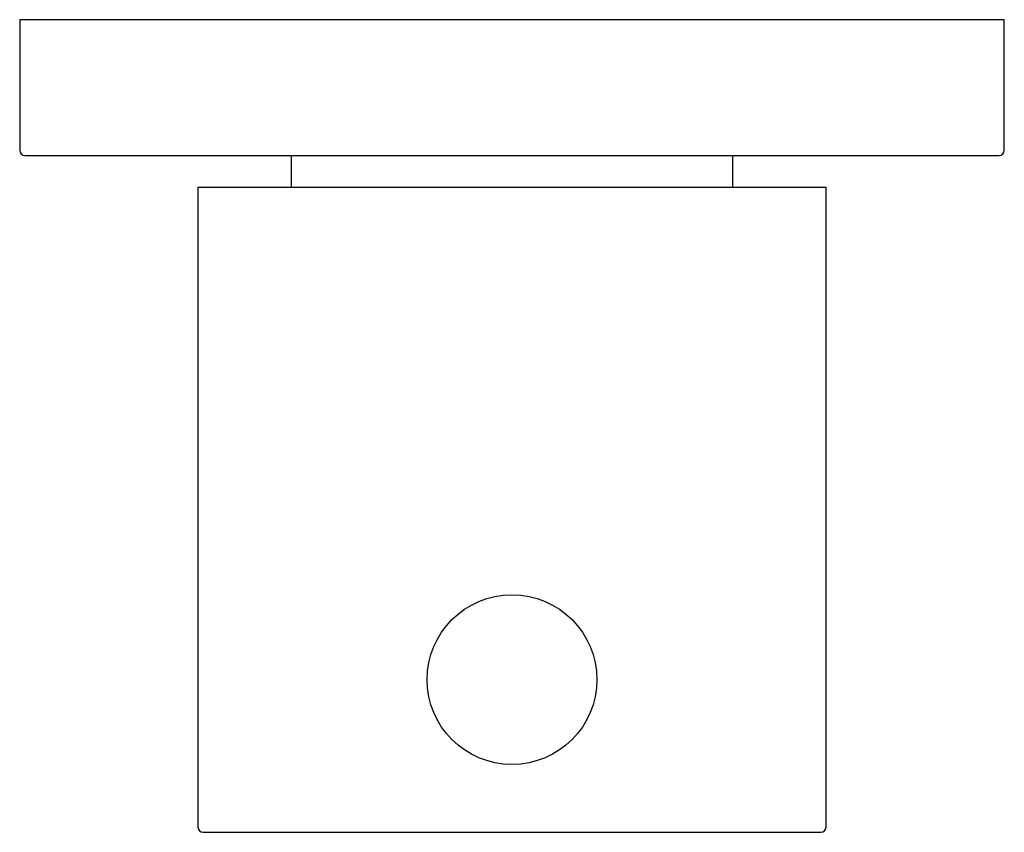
# Model space of a CAD drawing. Header units: millimetres. Extents: x 4044.3882 to 4044.4462, y 1892.846 to 1892.8939.
import ezdxf

# ---------------------------------------------------------------- set-up
doc = ezdxf.new("R2010")
doc.units = ezdxf.units.MM
doc.layers.add('SANINDUSA', color=3, linetype='Continuous')

msp = doc.modelspace()

# ---------------------------------------------------------------- linework, layer by layer
at = {"layer": 'SANINDUSA'}
for p, q in [((4044.388201, 1892.893936), (4044.388201, 1892.886236)), ((4044.446201, 1892.893936), (4044.388201, 1892.893936)), ((4044.446201, 1892.886236), (4044.446201, 1892.893936)), ((4044.404201, 1892.885936), (4044.404201, 1892.884036)), ((4044.430201, 1892.884036), (4044.430201, 1892.885936)), ((4044.398701, 1892.884036), (4044.398701, 1892.846336)), ((4044.417201, 1892.884036), (4044.398701, 1892.884036)), ((4044.435701, 1892.884036), (4044.417201, 1892.884036)), ((4044.435701, 1892.846336), (4044.435701, 1892.884036))]:
    msp.add_line(p, q, dxfattribs=at)
msp.add_circle((4044.417201, 1892.855036), 0.005, dxfattribs=at)
for centre, start, end in [((4044.388501, 1892.886236), 180, 270), ((4044.445901, 1892.886236), 270, 0), ((4044.399001, 1892.846336), 180, 270), ((4044.435401, 1892.846336), 270, 0)]:
    msp.add_arc(centre, 0.0003, start, end, dxfattribs=at)
for points, knots in [([(4044.388508, 1892.885936), (4044.388515, 1892.885936), (4044.38853, 1892.885936), (4044.388719, 1892.885936), (4044.389031, 1892.885936), (4044.389473, 1892.885936), (4044.390069, 1892.885936), (4044.390838, 1892.885936), (4044.391794, 1892.885936), (4044.392877, 1892.885936), (4044.394073, 1892.885936), (4044.395381, 1892.885936), (4044.396805, 1892.885936), (4044.398355, 1892.885936), (4044.40004, 1892.885936), (4044.40186, 1892.885936), (4044.403704, 1892.885936), (4044.405532, 1892.885936), (4044.407325, 1892.885936), (4044.409487, 1892.885936), (4044.41204, 1892.885936), (4044.414655, 1892.885936), (4044.416957, 1892.885936), (4044.418931, 1892.885936), (4044.420884, 1892.885936), (4044.422807, 1892.885936), (4044.42469, 1892.885936), (4044.426632, 1892.885936), (4044.428619, 1892.885936), (4044.43061, 1892.885936), (4044.432483, 1892.885936), (4044.434243, 1892.885936), (4044.435326, 1892.885936), (4044.435867, 1892.885936)], [0, 0, 0, 0, 0.026424, 0.056639, 0.086215, 0.115728, 0.145312, 0.179368, 0.213378, 0.246508, 0.278593, 0.310726, 0.342851, 0.374938, 0.408068, 0.442075, 0.476139, 0.505716, 0.535229, 0.564812, 0.610078, 0.655352, 0.685559, 0.715698, 0.745913, 0.77549, 0.805003, 0.834587, 0.868643, 0.902653, 0.935784, 0.967869, 1, 1, 1, 1]), ([(4044.435867, 1892.885936), (4044.43639, 1892.885936), (4044.437434, 1892.885936), (4044.43888, 1892.885936), (4044.440241, 1892.885936), (4044.441491, 1892.885936), (4044.442558, 1892.885936), (4044.443446, 1892.885936), (4044.444172, 1892.885936), (4044.444881, 1892.885936), (4044.44549, 1892.885936), (4044.445811, 1892.885936), (4044.445918, 1892.885936), (4044.445897, 1892.885936), (4044.445894, 1892.885936)], [0, 0, 0, 0, 0.084869, 0.169631, 0.257146, 0.346981, 0.436966, 0.515098, 0.593062, 0.671213, 0.790789, 0.910387, 0.990185, 1, 1, 1, 1]), ([(4044.399001, 1892.846036), (4044.399001, 1892.846036), (4044.400919, 1892.846036), (4044.407745, 1892.846036), (4044.412375, 1892.846036), (4044.422028, 1892.846036), (4044.426658, 1892.846036), (4044.433484, 1892.846036), (4044.435401, 1892.846036), (4044.435401, 1892.846036)], [0, 0, 0, 0, 0.25, 0.25, 0.5, 0.5, 0.75, 0.75, 1, 1, 1, 1])]:
    msp.add_open_spline(points, degree=3, knots=knots, dxfattribs=at)

doc.saveas('drawing.dxf')
